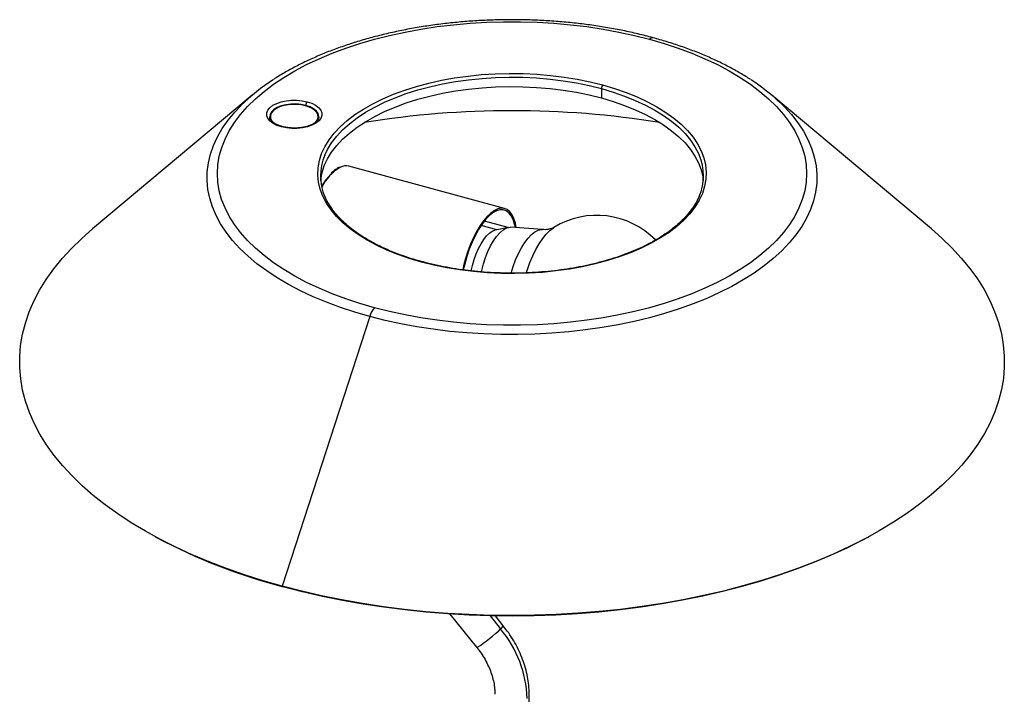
# Paper-space layout '_Trimétrica' of a CAD drawing. Header units: millimetres. Extents: x -180 to 180, y -75 to 402.
# Tile 4 of 4: x -180 to 180, y 155 to 402. Entities that reach past the tile are written whole.
import ezdxf

# ---------------------------------------------------------------- set-up
doc = ezdxf.new("R2010")
doc.units = ezdxf.units.MM

psp = doc.layouts.new('_Trimétrica')

# ---------------------------------------------------------------- linework, layer by layer
at = {"color": 7, "linetype": 'Continuous', "lineweight": 25}
for p, q in [((32.65, 376.48), (32.65, 373.05)), ((-94.96, 374.06), (-153.33, 325.2)), ((153.29, 325.2), (94.93, 374.06)), ((-88.6, 366.23), (-88.6, 366.14)), ((-88.57, 366.06), (-88.57, 366.2)), ((-88.35, 366.22), (-88.35, 365.26)), ((-70.85, 365.25), (-70.85, 366.22)), ((-70.69, 365.25), (-70.85, 365.68)), ((-70.63, 366.07), (-70.62, 365.95)), ((-2.72, 332.64), (-59.68, 348.12)), ((-5.59, 324.9), (-11.29, 326.45)), ((-1.36, 325.73), (-6.19, 324.78)), ((11.12, 324.94), (-0.55, 325.78)), ((-52.04, 293.2), (-84.02, 194.63)), ((-130.47, 212.75), (-129.93, 212.45)), ((129.89, 212.45), (130.44, 212.75)), ((-83.67, 194.41), (-84.02, 194.63)), ((-22.72, 184.48), (-12.96, 172.38)), ((-3.23, 180.22), (-6.11, 183.79)), ((6.25, 150.36), (6.25, 155.16))]:
    psp.add_line(p, q, dxfattribs=at)
at = {"color": 8, "linetype": 'Continuous', "lineweight": 25}
for p, q in [((-75.4, 370.17), (-75.4, 370.23)), ((-1.45, 325.71), (-10.1, 328.06)), ((-8.06, 183.83), (-4.19, 179.02))]:
    psp.add_line(p, q, dxfattribs=at)
at = {"color": 7, "linetype": 'Continuous', "lineweight": 25, "flags": 128}
for points in [[(-50.28, 296.39), (-55.64, 297.95), (-60.81, 299.66), (-65.79, 301.52), (-70.55, 303.53), (-75.08, 305.67), (-79.37, 307.94), (-83.4, 310.34), (-87.15, 312.85), (-90.63, 315.46), (-93.8, 318.17), (-96.67, 320.98), (-99.23, 323.86), (-101.46, 326.81), (-103.36, 329.82), (-104.92, 332.89), (-106.15, 335.99), (-107.02, 339.13), (-107.55, 342.29), (-107.72, 345.45), (-107.55, 348.62), (-107.02, 351.78), (-106.14, 354.91), (-104.92, 358.02), (-103.36, 361.08), (-101.46, 364.09), (-99.23, 367.05), (-96.67, 369.93), (-93.8, 372.73), (-90.62, 375.44), (-87.15, 378.06), (-83.39, 380.57), (-79.37, 382.96), (-75.08, 385.23), (-70.55, 387.37), (-65.79, 389.38), (-60.81, 391.24), (-55.63, 392.95), (-50.28, 394.51), (-44.76, 395.91), (-39.09, 397.14), (-33.3, 398.21), (-27.4, 399.1), (-21.4, 399.82), (-15.34, 400.36), (-9.23, 400.72), (-3.09, 400.9), (3.06, 400.9), (9.2, 400.72), (15.31, 400.36), (21.37, 399.82), (27.37, 399.1), (33.27, 398.21), (39.06, 397.14), (44.73, 395.91), (50.25, 394.51)], [(50.25, 394.51), (55.6, 392.95), (60.78, 391.24), (65.75, 389.38), (70.52, 387.37), (75.05, 385.23), (79.33, 382.96), (83.36, 380.56), (87.12, 378.05), (90.59, 375.44), (93.77, 372.73), (96.64, 369.92), (99.19, 367.04), (101.42, 364.09), (103.32, 361.08), (104.89, 358.01), (106.11, 354.91), (106.98, 351.77), (107.51, 348.62), (107.69, 345.45), (107.51, 342.28), (106.98, 339.13), (106.11, 335.99), (104.89, 332.88), (103.32, 329.82), (101.42, 326.81), (99.19, 323.86), (96.63, 320.97), (93.76, 318.17), (90.59, 315.46), (87.11, 312.84), (83.36, 310.33), (79.33, 307.94), (75.04, 305.67), (70.51, 303.53), (65.75, 301.52), (60.77, 299.66), (55.6, 297.95), (50.24, 296.39), (44.72, 294.99), (39.05, 293.76), (33.26, 292.69), (27.36, 291.8), (21.37, 291.08), (15.31, 290.54), (9.19, 290.18), (3.05, 290), (-3.1, 290), (-9.24, 290.18), (-15.35, 290.54), (-21.41, 291.08), (-27.4, 291.8), (-33.3, 292.69), (-39.1, 293.76), (-44.76, 294.99), (-50.28, 296.39)], [(-33.15, 313.11), (-37.55, 314.41), (-41.75, 315.87), (-45.75, 317.48), (-49.5, 319.23), (-53.01, 321.11), (-56.25, 323.12), (-59.2, 325.24), (-61.84, 327.47), (-64.18, 329.79), (-66.18, 332.18), (-67.85, 334.65), (-69.17, 337.17), (-70.15, 339.73), (-70.76, 342.32), (-71.01, 344.93), (-70.9, 347.54), (-70.43, 350.14), (-69.61, 352.71), (-68.42, 355.25), (-66.89, 357.74), (-65.02, 360.17), (-62.81, 362.52), (-60.29, 364.78), (-57.46, 366.95), (-54.33, 369), (-50.93, 370.94), (-47.27, 372.74), (-43.37, 374.41), (-39.25, 375.93), (-34.93, 377.29), (-30.43, 378.49), (-25.78, 379.53), (-20.99, 380.39), (-16.1, 381.07), (-11.12, 381.57), (-6.09, 381.88), (-1.03, 382.01), (4.04, 381.96), (9.08, 381.72), (14.08, 381.29), (19.01, 380.68), (23.84, 379.89), (28.55, 378.93), (33.12, 377.79)], [(-69.94, 342.88), (-69.91, 343.22), (-69.44, 345.79), (-68.62, 348.33), (-67.46, 350.83), (-65.95, 353.28), (-64.1, 355.67), (-61.93, 357.99), (-59.44, 360.22), (-56.65, 362.36), (-53.57, 364.38), (-50.22, 366.29), (-46.61, 368.07), (-42.76, 369.72), (-38.7, 371.21), (-34.44, 372.56), (-30, 373.74), (-25.41, 374.76), (-20.7, 375.61), (-15.87, 376.28), (-10.97, 376.77), (-6.01, 377.09), (-1.02, 377.21), (3.98, 377.16), (8.96, 376.92), (13.89, 376.5), (18.74, 375.9), (23.51, 375.12), (28.15, 374.17), (32.65, 373.05)], [(33.12, 377.79), (37.51, 376.49), (41.72, 375.03), (45.71, 373.42), (49.47, 371.67), (52.97, 369.79), (56.21, 367.78), (59.16, 365.66), (61.81, 363.43), (64.14, 361.11), (66.15, 358.72), (67.81, 356.25), (69.14, 353.73), (70.11, 351.17), (70.72, 348.58), (70.98, 345.97), (70.87, 343.36), (70.4, 340.76), (69.57, 338.19), (68.38, 335.65), (66.85, 333.16), (64.98, 330.73), (62.78, 328.38), (60.25, 326.12), (57.42, 323.95), (54.3, 321.9), (50.9, 319.96), (47.24, 318.16), (43.34, 316.49), (39.21, 314.97), (34.89, 313.61), (30.39, 312.41), (25.74, 311.37), (20.95, 310.51), (16.06, 309.83), (11.09, 309.33), (6.06, 309.02), (0.99, 308.89), (-4.07, 308.94), (-9.12, 309.18), (-14.12, 309.61), (-19.05, 310.22), (-23.88, 311.01), (-28.59, 311.97), (-33.15, 313.11)], [(-84.31, 362.48), (-85.96, 363.04), (-87.37, 363.76), (-88.48, 364.6), (-89.24, 365.54), (-89.64, 366.54), (-89.65, 367.56), (-89.27, 368.56), (-88.53, 369.5), (-87.44, 370.36), (-86.04, 371.08), (-84.4, 371.65), (-82.58, 372.05), (-80.64, 372.25), (-78.66, 372.26), (-76.72, 372.06), (-74.89, 371.68)], [(-75.4, 370.32), (-77.14, 370.68), (-79, 370.85), (-80.88, 370.81), (-82.7, 370.57), (-84.39, 370.14), (-85.87, 369.55), (-87.08, 368.8), (-87.95, 367.94), (-88.47, 367.01), (-88.6, 366.11)], [(-71.86, 364.12), (-71.18, 364.99), (-70.87, 365.92), (-70.94, 366.86), (-71.39, 367.78), (-72.19, 368.62), (-73.32, 369.36), (-74.73, 369.97), (-76.35, 370.4), (-78.11, 370.66), (-79.93, 370.72), (-81.74, 370.59), (-83.46, 370.27), (-85.01, 369.76), (-86.32, 369.11), (-87.34, 368.32)], [(-74.89, 371.68), (-73.24, 371.11), (-71.83, 370.4), (-70.72, 369.55), (-69.95, 368.61), (-69.56, 367.62), (-69.55, 366.6), (-69.92, 365.6), (-70.67, 364.65), (-71.76, 363.8), (-73.15, 363.08), (-74.79, 362.51), (-76.62, 362.11), (-78.56, 361.91), (-80.53, 361.9), (-82.48, 362.09), (-84.31, 362.48)], [(32.65, 373.05), (36.98, 371.77), (41.13, 370.33), (45.06, 368.75), (48.77, 367.02), (52.23, 365.16), (55.42, 363.18), (58.32, 361.09), (60.94, 358.89), (63.24, 356.61), (65.21, 354.24), (66.86, 351.81), (68.16, 349.33), (69.12, 346.8), (69.73, 344.25), (69.9, 342.88)], [(-87.34, 368.32), (-88.02, 367.45), (-88.33, 366.52), (-88.26, 365.58), (-87.81, 364.67), (-87, 363.82), (-86.84, 363.69)], [(-70.61, 365.94), (-70.6, 366.4), (-70.87, 367.36), (-71.52, 368.27), (-72.52, 369.09), (-73.83, 369.78), (-75.4, 370.32)], [(-88.35, 365.68), (-88.47, 365.38), (-88.48, 365.34)], [(1.55, 325.63), (1.21, 327.28), (0.67, 328.97), (-0.01, 330.37), (-0.83, 331.46), (-1.78, 332.24), (-2.83, 332.67), (-3.97, 332.76), (-5.19, 332.51), (-6.46, 331.92), (-7.76, 330.99), (-9.08, 329.75), (-10.39, 328.21), (-11.68, 326.41), (-12.91, 324.35), (-14.08, 322.09), (-15.16, 319.64), (-16.14, 317.07), (-17, 314.39), (-17.73, 311.66), (-18.05, 310.23)], [(1.21, 325.66), (0.93, 326.92), (0.38, 328.61), (-0.33, 330), (-1.19, 331.06), (-2.16, 331.78), (-3.25, 332.14), (-4.43, 332.14), (-5.69, 331.78), (-6.99, 331.06), (-8.32, 329.99), (-9.66, 328.6), (-10.97, 326.9), (-12.25, 324.94), (-13.47, 322.73), (-14.6, 320.32), (-15.63, 317.75), (-16.54, 315.07), (-17.32, 312.31), (-17.81, 310.2)], [(-84.02, 194.63), (-90.98, 196.62), (-97.77, 198.78), (-104.36, 201.08), (-110.74, 203.53), (-116.91, 206.12), (-122.85, 208.86), (-128.55, 211.72), (-134, 214.71), (-139.19, 217.82), (-144.1, 221.05), (-148.73, 224.39), (-153.07, 227.83), (-157.11, 231.36), (-160.84, 234.99), (-164.26, 238.69), (-167.36, 242.47), (-170.13, 246.32), (-172.57, 250.22), (-174.66, 254.18), (-176.42, 258.18), (-177.83, 262.21), (-178.9, 266.28), (-179.61, 270.37), (-179.97, 274.46), (-179.98, 278.56), (-179.64, 282.66), (-178.94, 286.75), (-177.9, 290.81), (-176.5, 294.85), (-174.77, 298.86), (-172.69, 302.82), (-170.27, 306.72), (-167.52, 310.57), (-164.44, 314.36), (-161.03, 318.06), (-157.32, 321.69), (-153.33, 325.2)], [(153.29, 325.2), (157.07, 321.88), (160.81, 318.26), (164.23, 314.55), (167.32, 310.78), (170.09, 306.93), (172.53, 303.02), (174.63, 299.07), (176.38, 295.07), (177.8, 291.03), (178.86, 286.97), (179.57, 282.88), (179.93, 278.78), (179.94, 274.68), (179.6, 270.58), (178.91, 266.5), (177.86, 262.43), (176.47, 258.39), (174.73, 254.39), (172.65, 250.43), (170.23, 246.52), (167.48, 242.67), (164.4, 238.89), (161, 235.18), (157.28, 231.55), (153.26, 228.01), (148.93, 224.57), (144.31, 221.23), (139.42, 217.99), (134.24, 214.87), (128.81, 211.88), (123.12, 209), (117.19, 206.26), (111.04, 203.66), (104.66, 201.2), (98.08, 198.89), (91.31, 196.73), (84.36, 194.73), (77.25, 192.89), (69.98, 191.21), (62.57, 189.7), (55.05, 188.36), (47.41, 187.19), (39.69, 186.2), (31.88, 185.38), (24.01, 184.75), (16.1, 184.29), (8.15, 184.01), (0.19, 183.92), (-7.77, 184), (-15.72, 184.27), (-23.63, 184.72), (-31.5, 185.34), (-39.31, 186.15), (-47.04, 187.13), (-54.68, 188.29), (-62.21, 189.63), (-69.63, 191.13), (-76.9, 192.8), (-84.02, 194.63)], [(-14.91, 309.84), (-14.47, 311.84), (-13.85, 313.99), (-13.11, 316.07), (-12.27, 318.02), (-11.33, 319.8), (-10.34, 321.36), (-9.31, 322.67), (-8.26, 323.69), (-7.23, 324.4), (-6.24, 324.77), (-6.19, 324.78)], [(-11.23, 309.5), (-11.1, 310.05), (-10.47, 312.44), (-9.71, 314.76), (-8.82, 316.97), (-7.83, 319.02), (-6.77, 320.87), (-5.65, 322.47), (-4.51, 323.78), (-3.36, 324.78), (-2.23, 325.45), (-1.15, 325.76), (-0.55, 325.78)], [(129.89, 212.45), (128.27, 211.58), (122.61, 208.72), (116.7, 206), (110.57, 203.41), (104.22, 200.96), (97.67, 198.66), (90.93, 196.51), (84.01, 194.51), (76.92, 192.68), (69.69, 191.01), (62.31, 189.5), (54.82, 188.17), (47.22, 187), (39.52, 186.01), (31.75, 185.2), (23.91, 184.57), (16.03, 184.11), (8.12, 183.84), (0.19, 183.74), (-7.74, 183.83), (-15.65, 184.09), (-23.53, 184.54), (-31.37, 185.16), (-39.15, 185.97), (-46.85, 186.95), (-54.45, 188.1), (-61.95, 189.43), (-69.33, 190.92), (-76.58, 192.58), (-83.67, 194.41)]]:
    psp.add_lwpolyline(points, dxfattribs=at)
at = {"color": 8, "linetype": 'Continuous', "lineweight": 25, "flags": 128}
for points in [[(-68.47, 352.14), (-67.46, 354.26), (-65.95, 356.71), (-64.1, 359.1), (-61.93, 361.42), (-59.44, 363.65), (-56.65, 365.79), (-53.57, 367.81), (-50.22, 369.72), (-46.61, 371.5), (-42.76, 373.14), (-38.7, 374.64), (-34.44, 375.99), (-30, 377.17), (-25.41, 378.19), (-20.7, 379.04), (-15.87, 379.71), (-10.97, 380.2), (-6.01, 380.51), (-1.02, 380.64), (3.98, 380.59), (8.96, 380.35), (13.89, 379.93), (18.74, 379.33), (23.51, 378.55), (28.15, 377.6), (32.65, 376.48)], [(32.65, 376.48), (36.98, 375.2), (41.13, 373.76), (45.06, 372.17), (48.77, 370.45), (52.23, 368.59), (55.42, 366.61), (58.32, 364.51), (60.94, 362.32), (63.24, 360.04), (65.21, 357.67), (66.86, 355.24), (68.16, 352.76), (68.4, 352.23)], [(-75.4, 370.23), (-77.14, 370.6), (-79, 370.76), (-80.88, 370.72), (-82.7, 370.49), (-84.39, 370.06), (-85.87, 369.46), (-87.08, 368.72), (-87.95, 367.86), (-88.47, 366.93), (-88.6, 366.23)], [(98.36, 370.98), (99.46, 369.89), (102.12, 366.97), (104.47, 363.99), (106.48, 360.94), (108.16, 357.84), (109.5, 354.69), (110.49, 351.51), (111.14, 348.31), (111.43, 345.09), (111.38, 341.87), (110.97, 338.66), (110.22, 335.46), (109.12, 332.29), (107.67, 329.16), (105.89, 326.07), (103.77, 323.04), (101.33, 320.08), (98.57, 317.19), (95.5, 314.38), (92.12, 311.67), (88.46, 309.06), (84.52, 306.56), (80.31, 304.18), (75.85, 301.92), (71.16, 299.8), (66.23, 297.81), (61.1, 295.97), (55.78, 294.28), (50.28, 292.75), (44.62, 291.37), (38.83, 290.17), (32.91, 289.13), (26.88, 288.27), (20.78, 287.58), (14.6, 287.06), (8.38, 286.73), (2.14, 286.58), (-4.11, 286.61), (-10.35, 286.82), (-16.56, 287.2), (-22.72, 287.77), (-28.8, 288.52), (-34.79, 289.43), (-40.68, 290.52), (-46.43, 291.78), (-52.04, 293.2)], [(-52.04, 293.2), (-57.49, 294.79), (-62.75, 296.52), (-67.82, 298.41), (-72.68, 300.44), (-77.3, 302.61), (-81.68, 304.9), (-85.81, 307.32), (-89.67, 309.86), (-93.24, 312.5), (-96.52, 315.24), (-99.5, 318.07), (-102.16, 320.99), (-104.5, 323.97), (-106.52, 327.02), (-108.2, 330.13), (-109.53, 333.27), (-110.53, 336.45), (-111.17, 339.65), (-111.47, 342.87), (-111.42, 346.09), (-111.01, 349.3), (-110.26, 352.5), (-109.16, 355.67), (-107.71, 358.8), (-105.93, 361.89), (-103.81, 364.92), (-101.37, 367.89), (-99.16, 370.23)], [(-70.6, 366.14), (-70.6, 366.31), (-70.87, 367.27), (-71.52, 368.18), (-72.52, 369), (-73.83, 369.7), (-75.4, 370.23)], [(-0.36, 309.05), (0.38, 311.46), (1.3, 313.91), (2.33, 316.22), (3.44, 318.34), (4.63, 320.22), (5.86, 321.82), (7.1, 323.12), (8.35, 324.08), (9.55, 324.69), (10.71, 324.94), (11.11, 324.94)], [(5.22, 309.16), (5.6, 310.35), (6.54, 312.94), (7.59, 315.41), (8.73, 317.71), (9.94, 319.81), (11.2, 321.68), (12.5, 323.28), (13.81, 324.59), (15.11, 325.6), (15.33, 325.73)], [(-12.96, 172.38), (-12.96, 172.37), (-12.72, 172.41), (-12.21, 172.67), (-11.46, 173.14), (-10.52, 173.8), (-9.44, 174.6), (-8.28, 175.5), (-7.1, 176.45), (-5.99, 177.39), (-5, 178.26), (-4.19, 179.02)]]:
    psp.add_lwpolyline(points, dxfattribs=at)
at = {"color": 8, "linetype": 'Continuous', "lineweight": 25}
for centre, radius, start, end in [((51.38, 393.62), 1.44, 82.7839, 141.9183), ((-84.07, 362.3), 0.301, 80.7234, 143.5037), ((-53.78, 332.63), 17.58, 120.7125, 153.7699), ((-32.94, 312.95), 0.27, 80.639, 143.9813), ((-5.71, 181.23), 2.68, 304.6805, 337.9155)]:
    psp.add_arc(centre, radius, start, end, dxfattribs=at)
at = {"color": 7, "linetype": 'Continuous', "lineweight": 25}
for centre, radius, start, end in [((-48.17, 318.51), 72.63, 122.5112, 134.5897), ((47.76, 317.97), 73.28, 46.3372, 57.2926), ((34.7, 376.49), 2.04, 140.5129, 180.3434), ((-73.17, 370.25), 2.23, 140.411, 178.2784), ((-73.54, 370.23), 1.86, 177.2569, 179.969), ((-0.02, 27.63), 340.76, 80.8759, 99.1241), ((-50.66, 344.59), 19.34, 157.0202, 203.2426), ((50.62, 344.59), 19.34, 337.0202, 23.2426), ((-60.71, 343.81), 4.44, 76.5948, 117.4771), ((-49.17, 328.72), 23.73, 136.678, 149.5148), ((31.01, 300.16), 30, 44.4042, 121.5186), ((-44.26, 290.99), 8.09, 138.1032, 164.0916), ((-29.05, 402.79), 215.42, 242.0772, 255.3114), ((-35.82, 152.37), 41.36, 1.7827, 40.1227)]:
    psp.add_arc(centre, radius, start, end, dxfattribs=at)
for points, knots in [([(51.56, 395.05), (50.62, 395.3), (47.91, 396.02), (43.31, 397.1), (37.75, 398.23), (32.08, 399.21), (26.32, 400.02), (20.49, 400.67), (14.6, 401.16), (8.68, 401.49), (2.73, 401.65), (-3.23, 401.64), (-9.18, 401.47), (-15.1, 401.13), (-20.98, 400.63), (-26.8, 399.96), (-32.55, 399.14), (-38.21, 398.15), (-43.77, 397.01), (-49.21, 395.71), (-54.51, 394.26), (-59.67, 392.66), (-64.66, 390.92), (-69.48, 389.03), (-74.1, 387), (-78.53, 384.85), (-82.72, 382.55), (-85.53, 380.9), (-86.87, 379.99), (-86.96, 379.93)], [0, 0, 0, 0, 0.020596, 0.059657, 0.098694, 0.137708, 0.176701, 0.215677, 0.25464, 0.293593, 0.33254, 0.371485, 0.410431, 0.44938, 0.488336, 0.527302, 0.566282, 0.605281, 0.6443, 0.683346, 0.72242, 0.761528, 0.800672, 0.839855, 0.879081, 0.91835, 0.95766, 0.997008, 1, 1, 1, 1]), ([(87.12, 379.79), (86.87, 379.96), (85.37, 380.97), (82.4, 382.71), (78.19, 385), (73.75, 387.15), (69.11, 389.16), (64.28, 391.04), (59.27, 392.78), (55, 394.09), (52.4, 394.82), (51.56, 395.05)], [0, 0, 0, 0, 0.026188, 0.156689, 0.287167, 0.417573, 0.547877, 0.678066, 0.808135, 0.938087, 1, 1, 1, 1]), ([(-84.02, 362.6), (-84.27, 362.67), (-85, 362.88), (-86.07, 363.32), (-87.12, 363.93), (-87.89, 364.58), (-88.37, 365.23), (-88.58, 365.71), (-88.57, 365.98), (-88.56, 366.06)], [0, 0, 0, 0, 0.088828, 0.257757, 0.425154, 0.59082, 0.7561, 0.924563, 1, 1, 1, 1]), ([(-70.63, 365.95), (-70.63, 365.91), (-70.62, 365.69), (-70.81, 365.27), (-71.27, 364.62), (-72.03, 363.97), (-73.07, 363.35), (-74.33, 362.83), (-75.79, 362.42), (-77.39, 362.14), (-79.07, 362.02), (-80.77, 362.05), (-82.46, 362.23), (-83.5, 362.47), (-84.02, 362.6)], [0, 0, 0, 0, 0.015249, 0.105621, 0.190005, 0.280007, 0.368374, 0.456809, 0.545911, 0.635676, 0.725902, 0.816351, 0.906776, 1, 1, 1, 1]), ([(-63.08, 347.69), (-63.25, 347.62), (-63.84, 347.37), (-64.86, 346.62), (-65.73, 345.92), (-66.17, 345.43), (-66.19, 345.42)], [0, 0, 0, 0, 0.16294, 0.570666, 0.983899, 1, 1, 1, 1]), ([(-32.89, 313.22), (-33.62, 313.42), (-35.71, 314), (-39.07, 315.08), (-42.88, 316.48), (-46.5, 318.01), (-49.91, 319.66), (-53.09, 321.42), (-56.03, 323.28), (-58.71, 325.23), (-61.13, 327.27), (-63.28, 329.37), (-65.15, 331.54), (-66.71, 333.77), (-67.82, 335.67), (-68.29, 336.84), (-68.45, 337.24)], [0, 0, 0, 0, 0.0403297, 0.1170133, 0.1936781, 0.2703101, 0.3469077, 0.4234712, 0.5000039, 0.5765147, 0.6530185, 0.7295342, 0.8060992, 0.882768, 0.9596127, 1, 1, 1, 1]), ([(68.45, 337.32), (68.38, 337.12), (68.02, 336.15), (67.07, 334.43), (65.59, 332.18), (63.8, 329.98), (61.72, 327.85), (59.37, 325.79), (56.76, 323.81), (53.88, 321.92), (50.77, 320.13), (47.42, 318.45), (43.86, 316.89), (40.1, 315.45), (36.16, 314.14), (32.05, 312.97), (27.8, 311.94), (23.42, 311.06), (18.93, 310.33), (14.36, 309.76), (9.72, 309.35), (5.04, 309.09), (0.33, 309), (-4.38, 309.07), (-9.06, 309.3), (-13.71, 309.69), (-18.3, 310.24), (-22.8, 310.94), (-27.19, 311.8), (-30.54, 312.59), (-32.41, 313.09), (-32.89, 313.22)], [0, 0, 0, 0, 0.009268, 0.04589, 0.082349, 0.118676, 0.15491, 0.191085, 0.227229, 0.26336, 0.29949, 0.335626, 0.371773, 0.407933, 0.444106, 0.480293, 0.516492, 0.552701, 0.58892, 0.625146, 0.661379, 0.697615, 0.733854, 0.770094, 0.806334, 0.842571, 0.878803, 0.91503, 0.951249, 0.98746, 1, 1, 1, 1]), ([(15.29, 325.72), (15.22, 325.68), (15.08, 325.59), (14.46, 325.32), (13.5, 325.05), (12.34, 324.88), (11.48, 324.94), (11.11, 324.96)], [0, 0, 0, 0, 0.164187, 0.371723, 0.589882, 0.823616, 1, 1, 1, 1]), ([(6.25, 155.16), (6.24, 155.74), (6.21, 157.36), (5.94, 160.03), (5.34, 163.17), (4.46, 166.3), (3.3, 169.41), (1.88, 172.46), (0.21, 175.42), (-1.51, 178.01), (-2.72, 179.57), (-3.23, 180.22)], [0, 0, 0, 0, 0.068258, 0.188005, 0.308099, 0.428665, 0.549558, 0.670659, 0.791883, 0.913171, 1, 1, 1, 1]), ([(-12.96, 172.38), (-12.68, 172.01), (-11.82, 170.92), (-10.54, 169.03), (-9.21, 166.68), (-8.12, 164.3), (-7.27, 161.9), (-6.67, 159.53), (-6.31, 157.26), (-6.27, 155.84), (-6.25, 155.16)], [0, 0, 0, 0, 0.067869, 0.202666, 0.337318, 0.47177, 0.606047, 0.740233, 0.87445, 1, 1, 1, 1])]:
    psp.add_open_spline(points, degree=3, knots=knots, dxfattribs=at)

doc.saveas('drawing.dxf')
